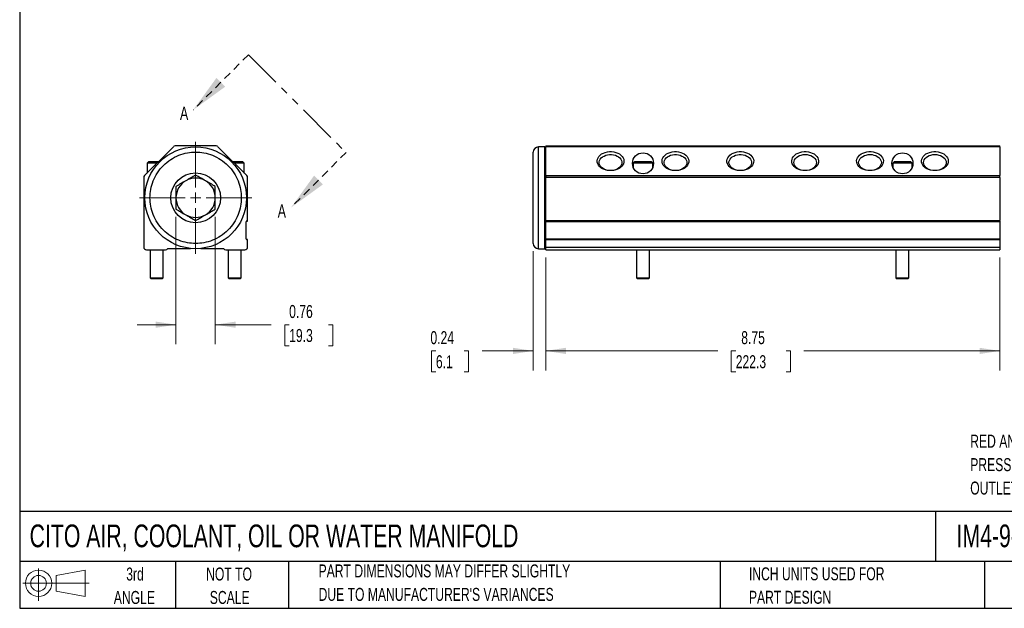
# Model space of a CAD drawing. Header units: inches. Extents: x 0.7 to 32.2, y 0.7 to 24.8.
# Tile 1 of 3: x 0.7 to 19.7, y 0.7 to 12.1. Entities that reach past the tile are written whole.
import ezdxf

# ---------------------------------------------------------------- set-up
doc = ezdxf.new("R2010")
doc.units = ezdxf.units.IN
doc.header["$LTSCALE"] = 3
doc.header["$MEASUREMENT"] = 0
doc.linetypes.add('HIDDEN', pattern=[0.075, 0.05, -0.025])
doc.linetypes.add('PHANTOM', pattern=[0.5, 0.25, -0.05, 0.05, -0.05, 0.05, -0.05])
doc.layers.add('TEXT', color=140, linetype='Continuous', lineweight=25)
doc.styles.add('SLDTEXTSTYLE0', font='TXT', dxfattribs={"width": 0.7})
doc.dimstyles.new('SLDDIMSTYLE0', dxfattribs={"dimtxt": 0.254883, "dimasz": 0.39, "dimexe": 0, "dimexo": 0.0625, "dimgap": 0.063721, "dimtad": 0, "dimtih": 1, "dimtoh": 1, "dimrnd": 1e-09, "dimzin": 12, "dimdsep": 46, "dimtxsty": 'SLDTEXTSTYLE0', "dimsah": 1, "dimcen": 0.09, "dimadec": 0, "dimazin": 3, "dimtfac": 1, "dimtofl": 0, "dimtmove": 0, "dimatfit": 3, "dimfxl": 0, "dimfrac": 2, "dimtolj": 1, "dimtzin": 12, "dimarcsym": 0})
doc.dimstyles.new('SLDDIMSTYLE1', dxfattribs={"dimtxt": 0.254883, "dimasz": 0.39, "dimexe": 0, "dimexo": 0.0625, "dimgap": 0.063721, "dimtad": 0, "dimtih": 1, "dimtoh": 1, "dimrnd": 1e-09, "dimdsep": 46, "dimtxsty": 'SLDTEXTSTYLE0', "dimsah": 1, "dimcen": 0.09, "dimadec": 0, "dimazin": 2, "dimtfac": 1, "dimtmove": 0, "dimatfit": 0, "dimfxl": 0, "dimfrac": 2, "dimtolj": 1, "dimtzin": 12, "dimarcsym": 0})

# ---------------------------------------------------------------- blocks, each defined once
blk = doc.blocks.new('Block11')
at = {"color": 7, "linetype": 'Continuous', "lineweight": 18}
for p, q in [((0.306, 0.627), (0.306, 0)), ((0.647, 0.492), (1.202, 0.594)), ((1.202, 0.594), (1.202, 0.086)), ((0.647, 0.189), (0.647, 0.492)), ((0, 0.34), (1.284, 0.34)), ((0.647, 0.189), (1.202, 0.086))]:
    blk.add_line(p, q, dxfattribs=at)
for radius in [0.254, 0.152]:
    blk.add_circle((0.306, 0.34), radius, dxfattribs=at)
blk = doc.blocks.new('Block12')
at = {"color": 7, "linetype": 'Continuous'}
blk.add_blockref('Block11', (0, 0), dxfattribs=at)
blk = doc.blocks.new('_D')
at = {"color": 7, "linetype": 'Continuous', "lineweight": 0}
for p, q in [((10.887, 7.507), (10.887, 5.333)), ((19.637, 7.507), (19.637, 5.333)), ((10.887, 5.708), (14.203, 5.708)), ((14.549, 5.708), (14.463, 5.708)), ((14.463, 5.708), (14.463, 5.303)), ((15.518, 5.708), (15.604, 5.708)), ((15.604, 5.708), (15.604, 5.303)), ((19.637, 5.708), (15.863, 5.708)), ((14.463, 5.303), (14.549, 5.303)), ((15.604, 5.303), (15.518, 5.303))]:
    blk.add_line(p, q, dxfattribs=at)
at = {"color": 7, "linetype": 'Continuous', "lineweight": 18}
for points in [[(10.887, 5.708), (11.277, 5.648), (11.277, 5.768)], [(19.637, 5.708), (19.247, 5.768), (19.247, 5.648)]]:
    blk.add_solid(points, dxfattribs=at)
at = {"color": 7, "linetype": 'Continuous', "lineweight": 18, "char_height": 0.25, "attachment_point": 1, "style": 'SLDTEXTSTYLE0'}
for s, insert in [('8.75', (14.655, 6.088)), ('222.3', (14.549, 5.625))]:
    blk.add_mtext(s, dxfattribs=dict(at, insert=insert))
blk = doc.blocks.new('_D_1')
at = {"color": 7, "linetype": 'Continuous', "lineweight": 0}
for p, q in [((10.647, 7.627), (10.647, 5.333)), ((10.887, 7.507), (10.887, 5.333)), ((8.771, 5.708), (8.685, 5.708)), ((8.685, 5.708), (8.685, 5.303)), ((9.316, 5.708), (9.402, 5.708)), ((9.402, 5.708), (9.402, 5.303)), ((10.647, 5.708), (9.662, 5.708)), ((10.887, 5.708), (11.637, 5.708)), ((8.685, 5.303), (8.771, 5.303)), ((9.402, 5.303), (9.316, 5.303))]:
    blk.add_line(p, q, dxfattribs=at)
at = {"color": 7, "linetype": 'Continuous', "lineweight": 18}
for points in [[(10.647, 5.708), (10.257, 5.768), (10.257, 5.648)], [(10.887, 5.708), (11.277, 5.648), (11.277, 5.768)]]:
    blk.add_solid(points, dxfattribs=at)
at = {"color": 7, "linetype": 'Continuous', "lineweight": 18, "char_height": 0.25, "attachment_point": 1, "style": 'SLDTEXTSTYLE0'}
for s, insert in [('0.24', (8.665, 6.088)), ('6.1', (8.771, 5.625))]:
    blk.add_mtext(s, dxfattribs=dict(at, insert=insert))
blk = doc.blocks.new('_D_9')
at = {"color": 7, "linetype": 'Continuous', "lineweight": 0}
for p, q in [((3.762, 8.288), (3.762, 5.838)), ((4.52, 8.288), (4.52, 5.838)), ((3.762, 6.213), (3.012, 6.213)), ((4.52, 6.213), (5.598, 6.213)), ((5.943, 6.213), (5.858, 6.213)), ((5.858, 6.213), (5.858, 5.808)), ((6.701, 6.213), (6.786, 6.213)), ((6.786, 6.213), (6.786, 5.808)), ((5.858, 5.808), (5.943, 5.808)), ((6.786, 5.808), (6.701, 5.808))]:
    blk.add_line(p, q, dxfattribs=at)
at = {"color": 7, "linetype": 'Continuous', "lineweight": 18}
for points in [[(3.762, 6.213), (3.372, 6.273), (3.372, 6.153)], [(4.52, 6.213), (4.91, 6.153), (4.91, 6.273)]]:
    blk.add_solid(points, dxfattribs=at)
at = {"color": 7, "linetype": 'Continuous', "lineweight": 18, "char_height": 0.25, "attachment_point": 1, "style": 'SLDTEXTSTYLE0'}
for s, insert in [('0.76', (5.943, 6.592)), ('19.3', (5.943, 6.13))]:
    blk.add_mtext(s, dxfattribs=dict(at, insert=insert))
blk = doc.blocks.new('SW_CENTERMARKSYMBOL_5')
at = {"color": 0, "linetype": 'Continuous', "lineweight": 18}
for p, q in [((0, 0.2), (0, 1.08)), ((-0.2, 0), (-1.08, 0)), ((0, 0), (-0.1, 0)), ((0, 0), (0, 0.1)), ((0, 0), (0, -0.1)), ((0, 0), (0.1, 0)), ((0.2, 0), (1.08, 0)), ((0, -0.2), (0, -1.08))]:
    blk.add_line(p, q, dxfattribs=at)
blk = doc.blocks.new('SW_PROJECTIONARROW_0')
at = {"color": 0, "linetype": 'HIDDEN', "lineweight": 18}
for p, q in [((5.157, 11.413), (4.096, 10.352)), ((7.039, 9.53), (5.979, 8.47))]:
    blk.add_line(p, q, dxfattribs=at)
at = {"color": 0, "linetype": 'PHANTOM', "lineweight": 35}
blk.add_line((5.157, 11.413), (7.039, 9.53), dxfattribs=at)
at = {"color": 0, "linetype": 'Continuous', "lineweight": 25}
for points in [[(4.096, 10.352), (4.711, 10.797), (4.542, 10.967)], [(5.979, 8.47), (6.594, 8.915), (6.424, 9.085)]]:
    blk.add_solid(points, dxfattribs=at)
at = {"color": 0, "linetype": 'Continuous', "lineweight": 25, "char_height": 0.255, "attachment_point": 1, "style": 'SLDTEXTSTYLE0'}
for insert in [(3.839, 10.411), (5.722, 8.529)]:
    blk.add_mtext('A', dxfattribs=dict(at, insert=insert))

msp = doc.modelspace()

# ---------------------------------------------------------------- linework, layer by layer
for p, q in [((3.712, 9.642), (3.156, 9.086)), ((4.535, 9.657), (3.748, 9.657)), ((5.126, 9.086), (4.57, 9.642)), ((10.867, 9.637), (10.747, 9.637)), ((10.747, 7.677), (10.747, 9.637)), ((10.867, 7.677), (10.867, 9.637)), ((10.887, 9.657), (19.637, 9.657)), ((10.887, 9.657), (10.887, 9.642)), ((19.637, 9.642), (10.887, 9.642)), ((10.887, 9.086), (10.887, 9.642)), ((19.637, 9.642), (19.637, 9.657)), ((19.637, 9.642), (19.637, 9.086)), ((3.232, 9.347), (3.204, 9.327)), ((3.204, 9.327), (3.204, 9.134)), ((3.397, 9.327), (3.204, 9.327)), ((3.417, 9.347), (3.232, 9.347)), ((4.891, 9.347), (4.865, 9.347)), ((5.079, 9.327), (4.885, 9.327)), ((5.05, 9.347), (4.891, 9.347)), ((5.079, 9.327), (5.05, 9.347)), ((5.079, 9.134), (5.079, 9.327)), ((12.603, 9.347), (12.574, 9.327)), ((12.574, 9.327), (12.574, 9.243)), ((12.949, 9.327), (12.574, 9.327)), ((12.921, 9.347), (12.603, 9.347)), ((12.949, 9.327), (12.921, 9.347)), ((12.949, 9.243), (12.949, 9.327)), ((17.603, 9.347), (17.574, 9.327)), ((17.574, 9.327), (17.574, 9.243)), ((17.949, 9.327), (17.574, 9.327)), ((17.921, 9.347), (17.603, 9.347)), ((17.949, 9.327), (17.921, 9.347)), ((17.949, 9.243), (17.949, 9.327)), ((3.141, 9.05), (3.141, 7.707)), ((5.141, 8.217), (5.141, 9.05)), ((10.887, 9.086), (19.637, 9.086)), ((10.887, 9.086), (10.887, 9.05)), ((19.637, 9.05), (10.887, 9.05)), ((10.887, 8.217), (10.887, 9.05)), ((19.637, 9.05), (19.637, 9.086)), ((19.637, 9.05), (19.637, 8.217)), ((5.113, 7.867), (5.113, 8.197)), ((5.131, 8.207), (5.123, 8.207)), ((10.887, 8.217), (19.637, 8.217)), ((10.887, 8.217), (10.887, 8.207)), ((10.887, 8.207), (19.637, 8.207)), ((10.887, 8.197), (10.887, 8.207)), ((19.637, 8.197), (10.887, 8.197)), ((10.887, 7.867), (10.887, 8.197)), ((19.637, 8.207), (19.637, 8.217)), ((19.637, 8.207), (19.637, 8.197)), ((19.637, 8.197), (19.637, 7.867)), ((5.123, 7.857), (5.131, 7.857)), ((5.141, 7.707), (5.141, 7.847)), ((10.887, 7.867), (19.637, 7.867)), ((10.887, 7.857), (10.887, 7.867)), ((19.637, 7.857), (10.887, 7.857)), ((10.887, 7.857), (10.887, 7.847)), ((19.637, 7.847), (10.887, 7.847)), ((10.887, 7.707), (10.887, 7.847)), ((19.637, 7.867), (19.637, 7.857)), ((19.637, 7.847), (19.637, 7.857)), ((19.637, 7.847), (19.637, 7.707)), ((3.191, 7.657), (3.561, 7.657)), ((3.266, 7.657), (3.266, 7.117)), ((3.516, 7.117), (3.516, 7.657)), ((3.605, 7.682), (4.041, 7.682)), ((4.242, 7.682), (4.678, 7.682)), ((4.721, 7.657), (5.091, 7.657)), ((4.766, 7.657), (4.766, 7.117)), ((5.016, 7.117), (5.016, 7.657)), ((10.747, 7.677), (10.867, 7.677)), ((10.887, 7.707), (19.637, 7.707)), ((10.887, 7.657), (10.887, 7.707)), ((10.887, 7.697), (10.887, 7.704)), ((10.887, 7.657), (19.637, 7.657)), ((12.637, 7.657), (12.637, 7.117)), ((12.887, 7.117), (12.887, 7.657)), ((17.637, 7.657), (17.637, 7.117)), ((17.887, 7.117), (17.887, 7.657)), ((19.637, 7.707), (19.637, 7.657)), ((3.266, 7.117), (3.286, 7.097)), ((3.266, 7.117), (3.391, 7.117)), ((3.391, 7.097), (3.286, 7.097)), ((3.391, 7.117), (3.516, 7.117)), ((3.496, 7.097), (3.391, 7.097)), ((3.496, 7.097), (3.516, 7.117)), ((4.766, 7.117), (4.786, 7.097)), ((4.766, 7.117), (4.891, 7.117)), ((4.891, 7.097), (4.786, 7.097)), ((4.891, 7.117), (5.016, 7.117)), ((4.996, 7.097), (4.891, 7.097)), ((4.996, 7.097), (5.016, 7.117)), ((12.637, 7.117), (12.657, 7.097)), ((12.637, 7.117), (12.887, 7.117)), ((12.867, 7.097), (12.657, 7.097)), ((12.867, 7.097), (12.887, 7.117)), ((17.637, 7.117), (17.657, 7.097)), ((17.637, 7.117), (17.887, 7.117)), ((17.867, 7.097), (17.657, 7.097)), ((17.867, 7.097), (17.887, 7.117))]:
    msp.add_line(p, q)
at = {"flags": 128}
for points in [[(12.137, 9.181), (12.095, 9.184), (12.055, 9.191), (12.017, 9.202), (11.982, 9.218), (11.95, 9.237), (11.924, 9.26), (11.903, 9.286), (11.889, 9.313), (11.88, 9.342), (11.879, 9.371), (11.884, 9.401), (11.895, 9.429), (11.913, 9.455), (11.937, 9.48), (11.965, 9.501), (11.999, 9.519), (12.036, 9.532), (12.075, 9.541), (12.116, 9.546), (12.158, 9.546), (12.199, 9.541), (12.238, 9.532), (12.275, 9.519), (12.308, 9.501), (12.337, 9.48), (12.361, 9.455), (12.379, 9.429), (12.39, 9.401), (12.395, 9.371), (12.393, 9.342), (12.385, 9.313), (12.37, 9.286), (12.35, 9.26), (12.323, 9.237), (12.292, 9.218), (12.257, 9.202), (12.219, 9.191), (12.178, 9.184), (12.137, 9.181)], [(11.982, 9.226), (11.958, 9.247), (11.939, 9.27), (11.926, 9.296), (11.919, 9.322), (11.919, 9.349), (11.926, 9.376), (11.939, 9.401), (11.958, 9.424), (11.982, 9.445), (12.012, 9.462), (12.045, 9.476), (12.08, 9.485), (12.118, 9.49), (12.156, 9.49), (12.193, 9.485), (12.229, 9.476), (12.262, 9.462), (12.291, 9.445), (12.316, 9.424), (12.335, 9.401), (12.348, 9.376), (12.355, 9.349), (12.355, 9.322), (12.348, 9.296), (12.335, 9.27), (12.316, 9.247), (12.291, 9.226), (12.262, 9.209), (12.229, 9.196), (12.193, 9.186), (12.156, 9.182), (12.118, 9.182), (12.08, 9.186), (12.045, 9.196), (12.012, 9.209), (11.982, 9.226)], [(13.387, 9.181), (13.345, 9.184), (13.305, 9.191), (13.267, 9.202), (13.232, 9.218), (13.2, 9.237), (13.174, 9.26), (13.153, 9.286), (13.139, 9.313), (13.13, 9.342), (13.129, 9.371), (13.134, 9.401), (13.145, 9.429), (13.163, 9.455), (13.187, 9.48), (13.215, 9.501), (13.249, 9.519), (13.286, 9.532), (13.325, 9.541), (13.366, 9.546), (13.408, 9.546), (13.449, 9.541), (13.488, 9.532), (13.525, 9.519), (13.558, 9.501), (13.587, 9.48), (13.611, 9.455), (13.629, 9.429), (13.64, 9.401), (13.645, 9.371), (13.643, 9.342), (13.635, 9.313), (13.62, 9.286), (13.6, 9.26), (13.573, 9.237), (13.542, 9.218), (13.507, 9.202), (13.469, 9.191), (13.428, 9.184), (13.387, 9.181)], [(13.232, 9.226), (13.208, 9.247), (13.189, 9.27), (13.176, 9.296), (13.169, 9.322), (13.169, 9.349), (13.176, 9.376), (13.189, 9.401), (13.208, 9.424), (13.232, 9.445), (13.262, 9.462), (13.295, 9.476), (13.33, 9.485), (13.368, 9.49), (13.406, 9.49), (13.443, 9.485), (13.479, 9.476), (13.512, 9.462), (13.541, 9.445), (13.566, 9.424), (13.585, 9.401), (13.598, 9.376), (13.605, 9.349), (13.605, 9.322), (13.598, 9.296), (13.585, 9.27), (13.566, 9.247), (13.541, 9.226), (13.512, 9.209), (13.479, 9.196), (13.443, 9.186), (13.406, 9.182), (13.368, 9.182), (13.33, 9.186), (13.295, 9.196), (13.262, 9.209), (13.232, 9.226)], [(14.637, 9.181), (14.595, 9.184), (14.555, 9.191), (14.517, 9.202), (14.482, 9.218), (14.45, 9.237), (14.424, 9.26), (14.403, 9.286), (14.389, 9.313), (14.38, 9.342), (14.379, 9.371), (14.384, 9.401), (14.395, 9.429), (14.413, 9.455), (14.437, 9.48), (14.465, 9.501), (14.499, 9.519), (14.536, 9.532), (14.575, 9.541), (14.616, 9.546), (14.658, 9.546), (14.699, 9.541), (14.738, 9.532), (14.775, 9.519), (14.808, 9.501), (14.837, 9.48), (14.861, 9.455), (14.879, 9.429), (14.89, 9.401), (14.895, 9.371), (14.893, 9.342), (14.885, 9.313), (14.87, 9.286), (14.85, 9.26), (14.823, 9.237), (14.792, 9.218), (14.757, 9.202), (14.719, 9.191), (14.678, 9.184), (14.637, 9.181)], [(14.482, 9.226), (14.458, 9.247), (14.439, 9.27), (14.426, 9.296), (14.419, 9.322), (14.419, 9.349), (14.426, 9.376), (14.439, 9.401), (14.458, 9.424), (14.482, 9.445), (14.512, 9.462), (14.545, 9.476), (14.58, 9.485), (14.618, 9.49), (14.656, 9.49), (14.693, 9.485), (14.729, 9.476), (14.762, 9.462), (14.791, 9.445), (14.816, 9.424), (14.835, 9.401), (14.848, 9.376), (14.855, 9.349), (14.855, 9.322), (14.848, 9.296), (14.835, 9.27), (14.816, 9.247), (14.791, 9.226), (14.762, 9.209), (14.729, 9.196), (14.693, 9.186), (14.656, 9.182), (14.618, 9.182), (14.58, 9.186), (14.545, 9.196), (14.512, 9.209), (14.482, 9.226)], [(15.887, 9.181), (15.845, 9.184), (15.805, 9.191), (15.767, 9.202), (15.732, 9.218), (15.7, 9.237), (15.674, 9.26), (15.653, 9.286), (15.639, 9.313), (15.63, 9.342), (15.629, 9.371), (15.634, 9.401), (15.645, 9.429), (15.663, 9.455), (15.687, 9.48), (15.715, 9.501), (15.749, 9.519), (15.786, 9.532), (15.825, 9.541), (15.866, 9.546), (15.908, 9.546), (15.949, 9.541), (15.988, 9.532), (16.025, 9.519), (16.058, 9.501), (16.087, 9.48), (16.111, 9.455), (16.129, 9.429), (16.14, 9.401), (16.145, 9.371), (16.143, 9.342), (16.135, 9.313), (16.12, 9.286), (16.1, 9.26), (16.073, 9.237), (16.042, 9.218), (16.007, 9.202), (15.969, 9.191), (15.928, 9.184), (15.887, 9.181)], [(15.887, 9.49), (15.925, 9.488), (15.962, 9.481), (15.996, 9.47), (16.027, 9.454), (16.054, 9.435), (16.076, 9.413), (16.092, 9.389), (16.102, 9.363), (16.105, 9.336), (16.102, 9.309), (16.092, 9.283), (16.076, 9.258), (16.054, 9.236), (16.027, 9.217), (15.996, 9.202), (15.962, 9.191), (15.925, 9.184), (15.887, 9.181), (15.849, 9.184), (15.812, 9.191), (15.778, 9.202), (15.746, 9.217), (15.719, 9.236), (15.698, 9.258), (15.682, 9.283), (15.672, 9.309), (15.668, 9.336), (15.672, 9.363), (15.682, 9.389), (15.698, 9.413), (15.719, 9.435), (15.746, 9.454), (15.778, 9.47), (15.812, 9.481), (15.849, 9.488), (15.887, 9.49)], [(17.137, 9.181), (17.095, 9.184), (17.055, 9.191), (17.017, 9.202), (16.982, 9.218), (16.95, 9.237), (16.924, 9.26), (16.903, 9.286), (16.889, 9.313), (16.88, 9.342), (16.879, 9.371), (16.884, 9.401), (16.895, 9.429), (16.913, 9.455), (16.937, 9.48), (16.965, 9.501), (16.999, 9.519), (17.036, 9.532), (17.075, 9.541), (17.116, 9.546), (17.158, 9.546), (17.199, 9.541), (17.238, 9.532), (17.275, 9.519), (17.308, 9.501), (17.337, 9.48), (17.361, 9.455), (17.379, 9.429), (17.39, 9.401), (17.395, 9.371), (17.393, 9.342), (17.385, 9.313), (17.37, 9.286), (17.35, 9.26), (17.323, 9.237), (17.292, 9.218), (17.257, 9.202), (17.219, 9.191), (17.178, 9.184), (17.137, 9.181)], [(17.137, 9.49), (17.175, 9.488), (17.212, 9.481), (17.246, 9.47), (17.277, 9.454), (17.304, 9.435), (17.326, 9.413), (17.342, 9.389), (17.352, 9.363), (17.355, 9.336), (17.352, 9.309), (17.342, 9.283), (17.326, 9.258), (17.304, 9.236), (17.277, 9.217), (17.246, 9.202), (17.212, 9.191), (17.175, 9.184), (17.137, 9.181), (17.099, 9.184), (17.062, 9.191), (17.028, 9.202), (16.996, 9.217), (16.969, 9.236), (16.948, 9.258), (16.932, 9.283), (16.922, 9.309), (16.918, 9.336), (16.922, 9.363), (16.932, 9.389), (16.948, 9.413), (16.969, 9.435), (16.996, 9.454), (17.028, 9.47), (17.062, 9.481), (17.099, 9.488), (17.137, 9.49)], [(18.387, 9.181), (18.345, 9.184), (18.305, 9.191), (18.267, 9.202), (18.232, 9.218), (18.2, 9.237), (18.174, 9.26), (18.153, 9.286), (18.139, 9.313), (18.13, 9.342), (18.129, 9.371), (18.134, 9.401), (18.145, 9.429), (18.163, 9.455), (18.187, 9.48), (18.215, 9.501), (18.249, 9.519), (18.286, 9.532), (18.325, 9.541), (18.366, 9.546), (18.408, 9.546), (18.449, 9.541), (18.488, 9.532), (18.525, 9.519), (18.558, 9.501), (18.587, 9.48), (18.611, 9.455), (18.629, 9.429), (18.64, 9.401), (18.645, 9.371), (18.643, 9.342), (18.635, 9.313), (18.62, 9.286), (18.6, 9.26), (18.573, 9.237), (18.542, 9.218), (18.507, 9.202), (18.469, 9.191), (18.428, 9.184), (18.387, 9.181)], [(18.387, 9.49), (18.425, 9.488), (18.462, 9.481), (18.496, 9.47), (18.527, 9.454), (18.554, 9.435), (18.576, 9.413), (18.592, 9.389), (18.602, 9.363), (18.605, 9.336), (18.602, 9.309), (18.592, 9.283), (18.576, 9.258), (18.554, 9.236), (18.527, 9.217), (18.496, 9.202), (18.462, 9.191), (18.425, 9.184), (18.387, 9.181), (18.349, 9.184), (18.312, 9.191), (18.278, 9.202), (18.246, 9.217), (18.219, 9.236), (18.198, 9.258), (18.182, 9.283), (18.172, 9.309), (18.168, 9.336), (18.172, 9.363), (18.182, 9.389), (18.198, 9.413), (18.219, 9.435), (18.246, 9.454), (18.278, 9.47), (18.312, 9.481), (18.349, 9.488), (18.387, 9.49)], [(12.121, 9.189), (12.137, 9.188), (12.147, 9.188)], [(13.371, 9.189), (13.387, 9.188), (13.397, 9.188)], [(14.621, 9.189), (14.637, 9.188), (14.647, 9.188)], [(15.871, 9.189), (15.887, 9.188), (15.897, 9.188)], [(17.121, 9.189), (17.137, 9.188), (17.147, 9.188)], [(18.371, 9.189), (18.387, 9.188), (18.397, 9.188)]]:
    msp.add_lwpolyline(points, dxfattribs=at)
for centre, radius in [((4.141, 8.657), 0.98), ((12.762, 9.321), 0.203), ((17.762, 9.321), 0.203), ((4.141, 8.657), 0.479)]:
    msp.add_circle(centre, radius)
for centre, radius, start, end in [((3.748, 9.607), 0.05, 90, 135), ((4.535, 9.607), 0.05, 45, 90), ((10.747, 9.537), 0.1, 90, 180), ((10.867, 9.617), 0.02, 0, 90), ((3.191, 9.05), 0.05, 135, 180), ((4.141, 8.657), 0.379, 120, 180), ((4.141, 8.657), 0.379, 60, 120), ((4.141, 8.657), 0.379, 0, 60), ((5.091, 9.05), 0.05, 0, 45), ((4.141, 8.657), 0.379, 180, 240), ((4.141, 8.657), 0.379, 300, 0), ((4.141, 8.657), 0.379, 240, 300), ((5.123, 8.197), 0.01, 90, 180), ((5.131, 8.217), 0.01, 270, 0), ((5.123, 7.867), 0.01, 180, 270), ((5.131, 7.847), 0.01, 0, 90), ((3.191, 7.707), 0.05, 180, 270), ((3.561, 7.707), 0.05, 270, 329.9944), ((4.721, 7.707), 0.05, 210.0056, 270), ((5.091, 7.707), 0.05, 270, 0), ((10.747, 7.777), 0.1, 180, 270), ((10.867, 7.697), 0.02, 270, 0)]:
    msp.add_arc(centre, radius, start, end)
for points, knots in [([(3.261, 8.657), (3.261, 8.603), (3.271, 8.493), (3.318, 8.329), (3.4, 8.171), (3.515, 8.03), (3.655, 7.916), (3.813, 7.834), (3.977, 7.787), (4.141, 7.772), (4.305, 7.787), (4.469, 7.834), (4.627, 7.916), (4.768, 8.03), (4.882, 8.171), (4.964, 8.329), (5.011, 8.493), (5.026, 8.657), (5.011, 8.821), (4.964, 8.985), (4.882, 9.143), (4.768, 9.284), (4.627, 9.398), (4.469, 9.48), (4.305, 9.527), (4.141, 9.542), (3.977, 9.527), (3.813, 9.48), (3.655, 9.398), (3.515, 9.284), (3.4, 9.143), (3.318, 8.985), (3.271, 8.821), (3.261, 8.711), (3.261, 8.657)], [0, 0, 0, 0, 0.029129, 0.060003, 0.09216, 0.125, 0.15784, 0.189997, 0.220871, 0.25, 0.279129, 0.310003, 0.34216, 0.375, 0.40784, 0.439997, 0.470871, 0.5, 0.529129, 0.560003, 0.59216, 0.625, 0.65784, 0.689997, 0.720871, 0.75, 0.779129, 0.810003, 0.84216, 0.875, 0.90784, 0.939997, 0.970871, 1, 1, 1, 1]), ([(10.647, 7.777), (10.647, 7.777), (10.647, 7.777), (10.647, 7.778), (10.647, 7.779), (10.647, 7.78), (10.647, 7.782), (10.647, 7.784), (10.647, 7.786), (10.647, 7.789), (10.647, 7.796), (10.647, 7.81), (10.647, 7.838), (10.647, 7.874), (10.647, 7.92), (10.647, 7.973), (10.647, 8.034), (10.647, 8.101), (10.647, 8.174), (10.647, 8.252), (10.647, 8.331), (10.647, 8.413), (10.647, 8.521), (10.647, 8.657), (10.647, 8.793), (10.647, 8.901), (10.647, 8.983), (10.647, 9.063), (10.647, 9.14), (10.647, 9.213), (10.647, 9.28), (10.647, 9.341), (10.647, 9.395), (10.647, 9.44), (10.647, 9.476), (10.647, 9.504), (10.647, 9.52), (10.647, 9.528), (10.647, 9.532), (10.647, 9.535), (10.647, 9.537), (10.647, 9.537), (10.647, 9.537)], [0, 0, 0, 0, 0.006486, 0.012963, 0.019433, 0.0259, 0.032365, 0.038833, 0.045305, 0.051784, 0.058273, 0.089144, 0.120023, 0.152182, 0.184348, 0.21719, 0.250041, 0.282884, 0.315734, 0.347892, 0.380058, 0.41093, 0.441809, 0.500001, 0.558193, 0.589065, 0.619944, 0.652102, 0.684268, 0.717111, 0.749961, 0.782804, 0.815655, 0.847813, 0.879979, 0.910851, 0.94173, 0.953397, 0.965042, 0.97668, 0.988328, 1, 1, 1, 1]), ([(4.141, 9.095), (4.11, 9.077), (4.079, 9.059), (4.016, 9.022), (3.984, 9.004), (3.919, 8.967), (3.887, 8.948), (3.824, 8.912), (3.793, 8.894), (3.762, 8.876)], [0, 0, 0, 0, 0.25, 0.25, 0.5, 0.5, 0.75, 0.75, 1, 1, 1, 1]), ([(4.52, 8.876), (4.489, 8.894), (4.458, 8.912), (4.395, 8.948), (4.363, 8.967), (4.298, 9.004), (4.266, 9.022), (4.203, 9.059), (4.172, 9.077), (4.141, 9.095)], [0, 0, 0, 0, 0.25, 0.25, 0.5, 0.5, 0.75, 0.75, 1, 1, 1, 1]), ([(3.762, 8.876), (3.762, 8.84), (3.762, 8.804), (3.762, 8.731), (3.762, 8.694), (3.762, 8.62), (3.762, 8.583), (3.762, 8.51), (3.762, 8.474), (3.762, 8.438)], [0, 0, 0, 0, 0.25, 0.25, 0.5, 0.5, 0.75, 0.75, 1, 1, 1, 1]), ([(4.52, 8.438), (4.52, 8.474), (4.52, 8.51), (4.52, 8.583), (4.52, 8.62), (4.52, 8.694), (4.52, 8.731), (4.52, 8.804), (4.52, 8.84), (4.52, 8.876)], [0, 0, 0, 0, 0.25, 0.25, 0.5, 0.5, 0.75, 0.75, 1, 1, 1, 1]), ([(3.762, 8.438), (3.793, 8.42), (3.824, 8.402), (3.887, 8.366), (3.919, 8.347), (3.984, 8.31), (4.016, 8.292), (4.079, 8.255), (4.11, 8.237), (4.141, 8.219)], [0, 0, 0, 0, 0.25, 0.25, 0.5, 0.5, 0.75, 0.75, 1, 1, 1, 1]), ([(4.141, 8.219), (4.172, 8.237), (4.203, 8.255), (4.266, 8.292), (4.298, 8.31), (4.363, 8.347), (4.395, 8.366), (4.458, 8.402), (4.489, 8.42), (4.52, 8.438)], [0, 0, 0, 0, 0.25, 0.25, 0.5, 0.5, 0.75, 0.75, 1, 1, 1, 1])]:
    msp.add_open_spline(points, degree=3, knots=knots)
at = {"layer": 'TEXT'}
for p, q in [((0.75, 24.75), (0.75, 0.75)), ((32.25, 2.613), (0.75, 2.613)), ((18.397, 2.613), (18.397, 1.65)), ((32.25, 1.65), (0.75, 1.65)), ((3.75, 1.65), (3.75, 0.75)), ((5.931, 1.65), (5.931, 0.75)), ((14.25, 1.65), (14.25, 0.75)), ((19.344, 1.65), (19.344, 0.75)), ((0.75, 0.75), (32.25, 0.75))]:
    msp.add_line(p, q, dxfattribs=at)

# ---------------------------------------------------------------- block references
at = {"color": 7, "linetype": 'Continuous', "lineweight": 25}
msp.add_blockref('SW_PROJECTIONARROW_0', (0, 0), dxfattribs=at)
at = {"color": 7, "linetype": 'Continuous', "lineweight": 0}
msp.add_blockref('SW_CENTERMARKSYMBOL_5', (4.141, 8.657), dxfattribs=at)
at = {"layer": 'TEXT'}
msp.add_blockref('Block12', (0.808, 0.892), dxfattribs=at)

# ---------------------------------------------------------------- texts
at = {"color": 7, "linetype": 'Continuous', "lineweight": 0, "char_height": 0.25, "attachment_point": 1, "style": 'SLDTEXTSTYLE0'}
for s, insert in [('RED ANODIZED ALUMINUM, RECTANGULAR, 3000 PSI MAXIMUM OPERATING', (19.068, 4.094)), ('PRESSURE, (6) STATIONS, 1IN FEMALE NPT INLET(s), 1/4IN FEMALE NPT', (19.068, 3.642)), ('OUTLET(s), 45-DEG AND 135-DEG ORIENTATION.', (19.068, 3.191))]:
    msp.add_mtext(s, dxfattribs=dict(at, insert=insert))
at = {"layer": 'TEXT', "style": 'SLDTEXTSTYLE0'}
for s, insert, char_height, attachment_point in [('CITO AIR, COOLANT, OIL OR WATER MANIFOLD', (0.941, 2.364), 0.4375, 1), ('IM4-9-BD-12-1-4-N-R', (18.804, 2.364), 0.4375, 1), ('3rd', (2.972, 1.535), 0.25, 2), ('NOT TO', (4.785, 1.535), 0.25, 2), ('PART DIMENSIONS MAY DIFFER SLIGHTLY', (6.51, 1.595), 0.25, 1), ('INCH UNITS USED FOR', (14.803, 1.539), 0.25, 1), ("DUE TO MANUFACTURER'S VARIANCES", (6.51, 1.143), 0.25, 1), ('ANGLE', (2.96, 1.084), 0.25, 2), ('SCALE', (4.797, 1.084), 0.25, 2), ('PART DESIGN', (14.803, 1.087), 0.25, 1)]:
    msp.add_mtext(s, dxfattribs=dict(at, insert=insert, char_height=char_height, attachment_point=attachment_point))

# ---------------------------------------------------------------- dimensions: what is measured, and where the dimension line sits
at = {"color": 7, "linetype": 'Continuous', "lineweight": 18}
dim = msp.add_linear_dim(base=(3.762, 6.213), p1=(4.52, 8.438), p2=(3.762, 8.438), angle=360, dimstyle='SLDDIMSTYLE1', dxfattribs=at)
dim.commit()
dim.dimension.update_dxf_attribs({"geometry": '_D_9', "text_midpoint": (6.322, 6.213), "dimtype": 160})
for base, p2, dimstyle, picture, middle in [((10.647, 5.708), (10.647, 7.777), 'SLDDIMSTYLE1', '_D_1', (9.044, 5.708)), ((19.637, 5.708), (19.637, 7.657), 'SLDDIMSTYLE0', '_D', (15.033, 5.708))]:
    dim = msp.add_linear_dim(base=base, p1=(10.887, 7.657), p2=p2, dimstyle=dimstyle, dxfattribs=at)
    dim.commit()
    dim.dimension.update_dxf_attribs({"geometry": picture, "text_midpoint": middle, "dimtype": 160})

doc.saveas('drawing.dxf')
